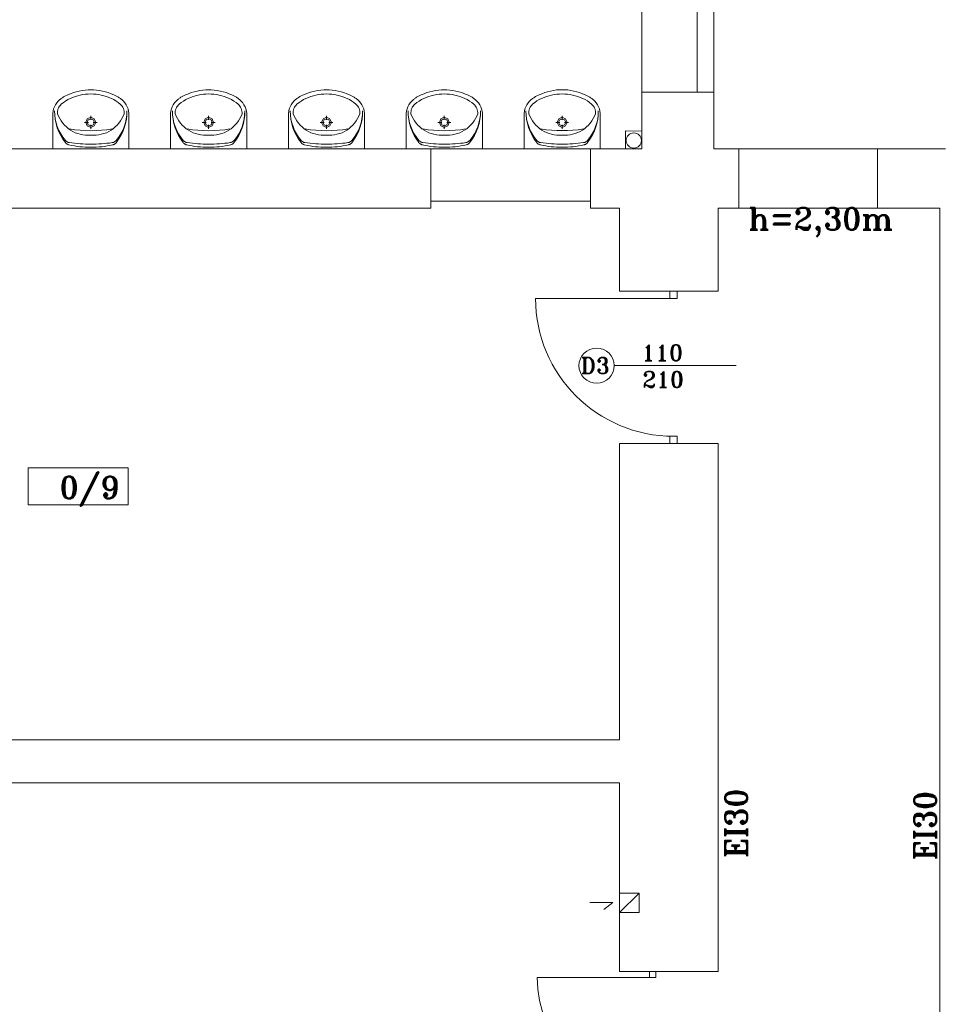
# Model space of a CAD drawing. Header units: millimetres. Extents: x -12354389001 to 271431, y -126469 to 48347.
# Tile 82 of 204: x -128598 to -127932, y -91337 to -90627. Entities that reach past the tile are written whole.
import ezdxf

# ---------------------------------------------------------------- set-up
doc = ezdxf.new("R2010")
doc.units = ezdxf.units.MM
doc.layers.get('0').update_dxf_attribs({"lineweight": 9})
for name, color, linetype, lineweight in [('ei30', 1, 'Continuous', 15), ('IS_Text_Odbiornikow_Therm', 7, 'Continuous', 5), ('koncepcja linie przekrojowe', 252, 'Continuous', 20), ('LINIE PRZEKROJOWE', 7, 'Continuous', 13), ('OPISY', 255, 'Continuous', 9), ('stolarka', 252, 'Continuous', 9), ('WIDOK', 252, 'Continuous', 15), ('WYPOSAZENIE', 7, 'Continuous', 15)]:
    doc.layers.add(name, color=color, linetype=linetype, lineweight=lineweight)
doc.styles.add('ROMANS-POTROJNY-0-8-W', font='ROMANT.SHX', dxfattribs={"width": 0.8})

# ---------------------------------------------------------------- blocks, each defined once
blk = doc.blocks.new('oj')
at = {"color": 252, "linetype": 'Continuous', "lineweight": 13}
for p, q in [((-95788.07, 13665.93), (-95788.07, 13653.06)), ((-95776.22, 13665.91), (-95788.07, 13665.93)), ((-95776.22, 13653.05), (-95776.22, 13665.91)), ((-96014.29, 13653.02), (-96014.29, 13652.91)), ((-95788.07, 13653.06), (-95776.22, 13653.05)), ((-95813.79, 13108.95), (-95797.21, 13108.95)), ((-95797.21, 13108.95), (-95803.55, 13104.07))]:
    blk.add_line(p, q, dxfattribs=at)
blk.add_circle((-95782.01, 13659.06), 5.5, dxfattribs=at)
at = {"layer": 'koncepcja linie przekrojowe', "color": 252, "linetype": 'Continuous', "lineweight": 13}
for p, q in [((-95724.22, 13694.03), (-95736.22, 13694.03)), ((-95928.36, 13653.03), (-95813.22, 13653.03)), ((-95928.36, 13615.32), (-95928.36, 13653.03)), ((-95813.22, 13653.03), (-95813.22, 13615.32)), ((-95813.22, 13615.32), (-95928.36, 13615.32))]:
    blk.add_line(p, q, dxfattribs=at)
at = {"layer": 'LINIE PRZEKROJOWE', "color": 252, "linetype": 'Continuous', "lineweight": 13}
for p, q in [((-95724.22, 13694.03), (-95776.22, 13694.03)), ((-95776.22, 13694.03), (-95776.22, 13653.03)), ((-95724.22, 13675.65), (-95724.22, 13694.03)), ((-95724.22, 13694.03), (-95724.22, 13653.03)), ((-96014.29, 13653.02), (-96484.29, 13652.91)), ((-96014.29, 13653.02), (-96014.29, 13652.91)), ((-96014.29, 13653.02), (-95985.29, 13653.02)), ((-96014.29, 13652.91), (-96014.29, 13652.91)), ((-95936.29, 13653.03), (-95985.29, 13653.02)), ((-95936.29, 13653.03), (-95928.36, 13653.03)), ((-95928.36, 13653.03), (-95928.36, 13610.32)), ((-95776.22, 13653.03), (-95813.22, 13653.03)), ((-95813.22, 13653.03), (-95813.22, 13610.32)), ((-95776.22, 13653.03), (-95800.34, 13653.03)), ((-95724.22, 13653.03), (-95706.22, 13653.03)), ((-95706.22, 13653.03), (-95706.22, 13610.32)), ((-95606.22, 13653.03), (-95606.22, 13610.32)), ((-95557.1, 13653.03), (-95606.22, 13653.03)), ((-95557.1, 13653.03), (-95576.22, 13653.03)), ((-95928.36, 13610.32), (-96391.22, 13610.32)), ((-95792.22, 13610.32), (-95813.22, 13610.32)), ((-95792.22, 13610.32), (-95792.22, 13610.32)), ((-95792.22, 13610.32), (-95792.22, 13550.32)), ((-95721.22, 13610.32), (-95721.22, 13553.03)), ((-95706.22, 13610.32), (-95721.22, 13610.32)), ((-95606.22, 13610.32), (-95561.22, 13610.32)), ((-95576.22, 13610.32), (-95561.22, 13610.32)), ((-95561.22, 12797.32), (-95561.22, 13610.32)), ((-95721.22, 13589.38), (-95721.22, 13550.32)), ((-95721.22, 13550.32), (-95792.22, 13550.32)), ((-95792.22, 13440.32), (-95721.22, 13440.32)), ((-95792.22, 13440.32), (-95792.22, 13226.32)), ((-95721.22, 13440.32), (-95721.22, 13059.32)), ((-96391.22, 13226.32), (-95792.22, 13226.32)), ((-95792.22, 13195.32), (-96391.22, 13195.32)), ((-95792.22, 13059.32), (-95792.22, 13195.32)), ((-95792.22, 13115.68), (-95778.22, 13115.68)), ((-95778.22, 13115.68), (-95792.22, 13101.68)), ((-95778.22, 13115.68), (-95778.22, 13101.68)), ((-95778.22, 13101.68), (-95792.22, 13101.68)), ((-95721.22, 13059.32), (-95792.22, 13059.32))]:
    blk.add_line(p, q, dxfattribs=at)
at = {"layer": 'OPISY', "color": 252, "linetype": 'Continuous', "lineweight": 13}
for p, q in [((-95796.17, 13496.55), (-95708.07, 13496.55)), ((-96218.76, 13396.09), (-96218.76, 13422.71)), ((-96218.76, 13422.71), (-96146.65, 13422.71)), ((-96146.65, 13422.71), (-96146.65, 13396.09)), ((-96146.65, 13396.09), (-96218.76, 13396.09))]:
    blk.add_line(p, q, dxfattribs=at)
blk.add_circle((-95808.87, 13496.55), 12.7, dxfattribs=at)
at = {"layer": 'stolarka', "color": 252, "linetype": 'Continuous', "lineweight": 13, "transparency": 33554684}
for points in [[(-95755.98, 13550.32), (-95750.74, 13550.32), (-95750.74, 13545.09), (-95755.98, 13545.09)], [(-95750.74, 13445.56), (-95750.74, 13440.32), (-95755.98, 13440.32), (-95755.98, 13445.56)], [(-95770.58, 13059.32), (-95766.2, 13059.32), (-95766.2, 13054.94), (-95770.58, 13054.94)]]:
    blk.add_lwpolyline(points, close=True, dxfattribs=at)
for points in [[(-95753.36, 13545.09), (-95852.88, 13545.09)], [(-95768.39, 13054.94), (-95851.62, 13054.94)]]:
    blk.add_lwpolyline(points, dxfattribs=at)
for centre, radius in [((-95753.36, 13545.09), 99.52), ((-95768.39, 13054.94), 83.24)]:
    blk.add_arc(centre, radius, 180, 270, dxfattribs=at)
at = {"layer": 'WIDOK', "color": 252, "linetype": 'Continuous', "lineweight": 13, "ltscale": 20}
for p, q in [((-95776.22, 13694.15), (-95776.22, 13951.03)), ((-95736.22, 13694.03), (-95736.22, 13758.7)), ((-95724.22, 13758.7), (-95724.22, 13694.03)), ((-95706.22, 13653.03), (-95576.22, 13653.03)), ((-95576.22, 13610.32), (-95721.22, 13610.32)), ((-95616.22, 13610.32), (-95590.22, 13610.32))]:
    blk.add_line(p, q, dxfattribs=at)
at = {"layer": 'WYPOSAZENIE', "color": 7, "linetype": 'Continuous', "lineweight": 13}
for p, q in [((-96201.19, 13653.02), (-96201.19, 13676.86)), ((-96173.68, 13673.88), (-96173.68, 13676.89)), ((-96146.19, 13653.02), (-96146.19, 13676.86)), ((-96116.19, 13653.02), (-96116.19, 13676.86)), ((-96088.68, 13673.88), (-96088.68, 13676.89)), ((-96061.19, 13653.02), (-96061.19, 13676.86)), ((-96031.19, 13653.02), (-96031.19, 13676.86)), ((-96003.68, 13673.88), (-96003.68, 13676.89)), ((-95976.19, 13653.02), (-95976.19, 13676.86)), ((-95946.19, 13653.02), (-95946.19, 13676.86)), ((-95918.68, 13673.88), (-95918.68, 13676.89)), ((-95891.19, 13653.02), (-95891.19, 13676.86)), ((-95861.19, 13653.03), (-95861.19, 13676.87)), ((-95833.68, 13673.9), (-95833.68, 13676.9)), ((-95806.19, 13653.03), (-95806.19, 13676.87)), ((-96178.31, 13672.14), (-96175.38, 13672.14)), ((-96173.68, 13667.4), (-96173.68, 13670.4)), ((-96171.98, 13672.14), (-96169.05, 13672.14)), ((-96093.31, 13672.14), (-96090.38, 13672.14)), ((-96088.68, 13667.4), (-96088.68, 13670.4)), ((-96086.98, 13672.14), (-96084.05, 13672.14)), ((-96008.31, 13672.14), (-96005.38, 13672.14)), ((-96003.68, 13667.4), (-96003.68, 13670.4)), ((-96001.98, 13672.14), (-95999.05, 13672.14)), ((-95923.31, 13672.14), (-95920.38, 13672.14)), ((-95918.68, 13667.4), (-95918.68, 13670.4)), ((-95916.98, 13672.14), (-95914.05, 13672.14)), ((-95838.31, 13672.16), (-95835.38, 13672.16)), ((-95833.68, 13667.41), (-95833.68, 13670.42)), ((-95831.98, 13672.16), (-95829.05, 13672.16))]:
    blk.add_line(p, q, dxfattribs=at)
for points in [[(-96192.32, 13691.07), (-96192.8, 13690.81), (-96193.27, 13690.54), (-96193.74, 13690.25), (-96194.2, 13689.95), (-96194.66, 13689.64), (-96195.1, 13689.32), (-96195.54, 13688.99), (-96195.97, 13688.65)], [(-96181.26, 13691.74), (-96183.12, 13691.34), (-96184.96, 13690.82), (-96186.76, 13690.18), (-96188.52, 13689.42), (-96190.23, 13688.55), (-96191.87, 13687.57), (-96193.46, 13686.49), (-96194.97, 13685.3)], [(-96175.62, 13695.73), (-96177.78, 13695.51), (-96179.94, 13695.19), (-96182.07, 13694.76), (-96184.19, 13694.23), (-96186.27, 13693.59), (-96188.33, 13692.85), (-96190.34, 13692.01), (-96192.32, 13691.07)], [(-96166.13, 13691.74), (-96168, 13692.15), (-96169.88, 13692.43), (-96171.79, 13692.61), (-96173.69, 13692.66), (-96175.6, 13692.61), (-96177.5, 13692.43), (-96179.39, 13692.15), (-96181.26, 13691.74)], [(-96175.62, 13695.73), (-96171.77, 13695.73)], [(-96155.07, 13691.07), (-96157.04, 13692.01), (-96159.06, 13692.85), (-96161.11, 13693.59), (-96163.2, 13694.23), (-96165.31, 13694.76), (-96167.45, 13695.19), (-96169.6, 13695.51), (-96171.77, 13695.73)], [(-96152.41, 13685.3), (-96153.93, 13686.49), (-96155.51, 13687.57), (-96157.16, 13688.55), (-96158.87, 13689.42), (-96160.62, 13690.18), (-96162.43, 13690.82), (-96164.26, 13691.34), (-96166.13, 13691.74)], [(-96151.41, 13688.65), (-96151.84, 13688.99), (-96152.28, 13689.32), (-96152.73, 13689.64), (-96153.18, 13689.95), (-96153.64, 13690.25), (-96154.11, 13690.54), (-96154.59, 13690.81), (-96155.07, 13691.07)], [(-96107.32, 13691.07), (-96107.8, 13690.81), (-96108.27, 13690.54), (-96108.74, 13690.25), (-96109.2, 13689.95), (-96109.66, 13689.64), (-96110.1, 13689.32), (-96110.54, 13688.99), (-96110.97, 13688.65)], [(-96096.26, 13691.74), (-96098.12, 13691.34), (-96099.96, 13690.82), (-96101.76, 13690.18), (-96103.52, 13689.42), (-96105.23, 13688.55), (-96106.87, 13687.57), (-96108.46, 13686.49), (-96109.97, 13685.3)], [(-96090.62, 13695.73), (-96092.78, 13695.51), (-96094.94, 13695.19), (-96097.07, 13694.76), (-96099.19, 13694.23), (-96101.27, 13693.59), (-96103.33, 13692.85), (-96105.34, 13692.01), (-96107.32, 13691.07)], [(-96081.13, 13691.74), (-96083, 13692.15), (-96084.88, 13692.43), (-96086.79, 13692.61), (-96088.69, 13692.66), (-96090.6, 13692.61), (-96092.5, 13692.43), (-96094.39, 13692.15), (-96096.26, 13691.74)], [(-96090.62, 13695.73), (-96086.77, 13695.73)], [(-96070.07, 13691.07), (-96072.04, 13692.01), (-96074.06, 13692.85), (-96076.11, 13693.59), (-96078.2, 13694.23), (-96080.31, 13694.76), (-96082.45, 13695.19), (-96084.6, 13695.51), (-96086.77, 13695.73)], [(-96067.41, 13685.3), (-96068.93, 13686.49), (-96070.51, 13687.57), (-96072.16, 13688.55), (-96073.87, 13689.42), (-96075.62, 13690.18), (-96077.43, 13690.82), (-96079.26, 13691.34), (-96081.13, 13691.74)], [(-96066.41, 13688.65), (-96066.84, 13688.99), (-96067.28, 13689.32), (-96067.73, 13689.64), (-96068.18, 13689.95), (-96068.64, 13690.25), (-96069.11, 13690.54), (-96069.59, 13690.81), (-96070.07, 13691.07)], [(-96022.32, 13691.07), (-96022.8, 13690.81), (-96023.27, 13690.54), (-96023.74, 13690.25), (-96024.2, 13689.95), (-96024.66, 13689.64), (-96025.1, 13689.32), (-96025.54, 13688.99), (-96025.97, 13688.65)], [(-96011.26, 13691.74), (-96013.12, 13691.34), (-96014.96, 13690.82), (-96016.76, 13690.18), (-96018.52, 13689.42), (-96020.23, 13688.55), (-96021.87, 13687.57), (-96023.46, 13686.49), (-96024.97, 13685.3)], [(-96005.62, 13695.73), (-96007.78, 13695.51), (-96009.94, 13695.19), (-96012.07, 13694.76), (-96014.19, 13694.23), (-96016.27, 13693.59), (-96018.33, 13692.85), (-96020.34, 13692.01), (-96022.32, 13691.07)], [(-95996.13, 13691.74), (-95998, 13692.15), (-95999.88, 13692.43), (-96001.79, 13692.61), (-96003.69, 13692.66), (-96005.6, 13692.61), (-96007.5, 13692.43), (-96009.39, 13692.15), (-96011.26, 13691.74)], [(-96005.62, 13695.73), (-96001.77, 13695.73)], [(-95985.07, 13691.07), (-95987.04, 13692.01), (-95989.06, 13692.85), (-95991.11, 13693.59), (-95993.2, 13694.23), (-95995.31, 13694.76), (-95997.45, 13695.19), (-95999.6, 13695.51), (-96001.77, 13695.73)], [(-95982.41, 13685.3), (-95983.93, 13686.49), (-95985.51, 13687.57), (-95987.16, 13688.55), (-95988.87, 13689.42), (-95990.62, 13690.18), (-95992.43, 13690.82), (-95994.26, 13691.34), (-95996.13, 13691.74)], [(-95981.41, 13688.65), (-95981.84, 13688.99), (-95982.28, 13689.32), (-95982.73, 13689.64), (-95983.18, 13689.95), (-95983.64, 13690.25), (-95984.11, 13690.54), (-95984.59, 13690.81), (-95985.07, 13691.07)], [(-95937.32, 13691.07), (-95937.8, 13690.81), (-95938.27, 13690.54), (-95938.74, 13690.25), (-95939.2, 13689.95), (-95939.66, 13689.64), (-95940.1, 13689.32), (-95940.54, 13688.99), (-95940.97, 13688.65)], [(-95926.26, 13691.74), (-95928.12, 13691.34), (-95929.96, 13690.82), (-95931.76, 13690.18), (-95933.52, 13689.42), (-95935.23, 13688.55), (-95936.87, 13687.57), (-95938.46, 13686.49), (-95939.97, 13685.3)], [(-95920.62, 13695.73), (-95922.78, 13695.51), (-95924.94, 13695.19), (-95927.07, 13694.76), (-95929.19, 13694.23), (-95931.27, 13693.59), (-95933.33, 13692.85), (-95935.34, 13692.01), (-95937.32, 13691.07)], [(-95911.13, 13691.74), (-95913, 13692.15), (-95914.88, 13692.43), (-95916.79, 13692.61), (-95918.69, 13692.66), (-95920.6, 13692.61), (-95922.5, 13692.43), (-95924.39, 13692.15), (-95926.26, 13691.74)], [(-95920.62, 13695.73), (-95916.77, 13695.73)], [(-95900.07, 13691.07), (-95902.04, 13692.01), (-95904.06, 13692.85), (-95906.11, 13693.59), (-95908.2, 13694.23), (-95910.31, 13694.76), (-95912.45, 13695.19), (-95914.6, 13695.51), (-95916.77, 13695.73)], [(-95897.41, 13685.3), (-95898.93, 13686.49), (-95900.51, 13687.57), (-95902.16, 13688.55), (-95903.87, 13689.42), (-95905.62, 13690.18), (-95907.43, 13690.82), (-95909.26, 13691.34), (-95911.13, 13691.74)], [(-95896.41, 13688.65), (-95896.84, 13688.99), (-95897.28, 13689.32), (-95897.73, 13689.64), (-95898.18, 13689.95), (-95898.64, 13690.25), (-95899.11, 13690.54), (-95899.59, 13690.81), (-95900.07, 13691.07)], [(-95852.32, 13691.09), (-95852.8, 13690.83), (-95853.27, 13690.55), (-95853.74, 13690.27), (-95854.2, 13689.97), (-95854.66, 13689.66), (-95855.1, 13689.34), (-95855.54, 13689.01), (-95855.97, 13688.66)], [(-95841.26, 13691.76), (-95843.12, 13691.36), (-95844.96, 13690.84), (-95846.76, 13690.2), (-95848.52, 13689.44), (-95850.23, 13688.57), (-95851.87, 13687.59), (-95853.46, 13686.5), (-95854.97, 13685.31)], [(-95835.62, 13695.75), (-95837.78, 13695.53), (-95839.94, 13695.2), (-95842.07, 13694.78), (-95844.19, 13694.24), (-95846.27, 13693.6), (-95848.33, 13692.86), (-95850.34, 13692.02), (-95852.32, 13691.09)], [(-95826.13, 13691.76), (-95828, 13692.16), (-95829.88, 13692.45), (-95831.79, 13692.62), (-95833.69, 13692.68), (-95835.6, 13692.62), (-95837.5, 13692.45), (-95839.39, 13692.16), (-95841.26, 13691.76)], [(-95835.62, 13695.75), (-95831.77, 13695.75)], [(-95815.07, 13691.09), (-95817.04, 13692.02), (-95819.06, 13692.86), (-95821.11, 13693.6), (-95823.2, 13694.24), (-95825.31, 13694.78), (-95827.45, 13695.2), (-95829.6, 13695.53), (-95831.77, 13695.75)], [(-95812.41, 13685.31), (-95813.93, 13686.5), (-95815.51, 13687.59), (-95817.16, 13688.57), (-95818.87, 13689.44), (-95820.62, 13690.2), (-95822.43, 13690.84), (-95824.26, 13691.36), (-95826.13, 13691.76)], [(-95811.41, 13688.66), (-95811.84, 13689.01), (-95812.28, 13689.34), (-95812.73, 13689.66), (-95813.18, 13689.97), (-95813.64, 13690.27), (-95814.11, 13690.55), (-95814.59, 13690.83), (-95815.07, 13691.09)], [(-96195.97, 13688.65), (-96197.19, 13687.52), (-96198.27, 13686.26), (-96199.19, 13684.88), (-96199.96, 13683.39), (-96200.54, 13681.82), (-96200.95, 13680.2), (-96201.17, 13678.53), (-96201.19, 13676.86)], [(-96194.97, 13685.3), (-96195.66, 13684.62), (-96196.26, 13683.86), (-96196.78, 13683.04), (-96197.19, 13682.16), (-96197.51, 13681.23), (-96197.72, 13680.28), (-96197.82, 13679.31), (-96197.81, 13678.33)], [(-96149.58, 13678.33), (-96149.57, 13679.31), (-96149.67, 13680.28), (-96149.88, 13681.23), (-96150.19, 13682.16), (-96150.61, 13683.04), (-96151.13, 13683.86), (-96151.73, 13684.62), (-96152.41, 13685.3)], [(-96146.19, 13676.86), (-96146.22, 13678.53), (-96146.44, 13680.2), (-96146.84, 13681.82), (-96147.43, 13683.39), (-96148.19, 13684.88), (-96149.12, 13686.26), (-96150.2, 13687.52), (-96151.41, 13688.65)], [(-96110.97, 13688.65), (-96112.19, 13687.52), (-96113.27, 13686.26), (-96114.19, 13684.88), (-96114.96, 13683.39), (-96115.54, 13681.82), (-96115.95, 13680.2), (-96116.17, 13678.53), (-96116.19, 13676.86)], [(-96109.97, 13685.3), (-96110.66, 13684.62), (-96111.26, 13683.86), (-96111.78, 13683.04), (-96112.19, 13682.16), (-96112.51, 13681.23), (-96112.72, 13680.28), (-96112.82, 13679.31), (-96112.81, 13678.33)], [(-96064.58, 13678.33), (-96064.57, 13679.31), (-96064.67, 13680.28), (-96064.88, 13681.23), (-96065.19, 13682.16), (-96065.61, 13683.04), (-96066.13, 13683.86), (-96066.73, 13684.62), (-96067.41, 13685.3)], [(-96061.19, 13676.86), (-96061.22, 13678.53), (-96061.44, 13680.2), (-96061.84, 13681.82), (-96062.43, 13683.39), (-96063.19, 13684.88), (-96064.12, 13686.26), (-96065.2, 13687.52), (-96066.41, 13688.65)], [(-96025.97, 13688.65), (-96027.19, 13687.52), (-96028.27, 13686.26), (-96029.19, 13684.88), (-96029.96, 13683.39), (-96030.54, 13681.82), (-96030.95, 13680.2), (-96031.17, 13678.53), (-96031.19, 13676.86)], [(-96024.97, 13685.3), (-96025.66, 13684.62), (-96026.26, 13683.86), (-96026.78, 13683.04), (-96027.19, 13682.16), (-96027.51, 13681.23), (-96027.72, 13680.28), (-96027.82, 13679.31), (-96027.81, 13678.33)], [(-95979.58, 13678.33), (-95979.57, 13679.31), (-95979.67, 13680.28), (-95979.88, 13681.23), (-95980.19, 13682.16), (-95980.61, 13683.04), (-95981.13, 13683.86), (-95981.73, 13684.62), (-95982.41, 13685.3)], [(-95976.19, 13676.86), (-95976.22, 13678.53), (-95976.44, 13680.2), (-95976.84, 13681.82), (-95977.43, 13683.39), (-95978.19, 13684.88), (-95979.12, 13686.26), (-95980.2, 13687.52), (-95981.41, 13688.65)], [(-95940.97, 13688.65), (-95942.19, 13687.52), (-95943.27, 13686.26), (-95944.19, 13684.88), (-95944.96, 13683.39), (-95945.54, 13681.82), (-95945.95, 13680.2), (-95946.17, 13678.53), (-95946.19, 13676.86)], [(-95939.97, 13685.3), (-95940.66, 13684.62), (-95941.26, 13683.86), (-95941.78, 13683.04), (-95942.19, 13682.16), (-95942.51, 13681.23), (-95942.72, 13680.28), (-95942.82, 13679.31), (-95942.81, 13678.33)], [(-95894.58, 13678.33), (-95894.57, 13679.31), (-95894.67, 13680.28), (-95894.88, 13681.23), (-95895.19, 13682.16), (-95895.61, 13683.04), (-95896.13, 13683.86), (-95896.73, 13684.62), (-95897.41, 13685.3)], [(-95891.19, 13676.86), (-95891.22, 13678.53), (-95891.44, 13680.2), (-95891.84, 13681.82), (-95892.43, 13683.39), (-95893.19, 13684.88), (-95894.12, 13686.26), (-95895.2, 13687.52), (-95896.41, 13688.65)], [(-95855.97, 13688.66), (-95857.19, 13687.54), (-95858.27, 13686.27), (-95859.19, 13684.89), (-95859.96, 13683.41), (-95860.54, 13681.84), (-95860.95, 13680.21), (-95861.17, 13678.55), (-95861.19, 13676.87)], [(-95854.97, 13685.31), (-95855.66, 13684.63), (-95856.26, 13683.88), (-95856.78, 13683.05), (-95857.19, 13682.17), (-95857.51, 13681.25), (-95857.72, 13680.29), (-95857.82, 13679.32), (-95857.81, 13678.34)], [(-95809.58, 13678.34), (-95809.57, 13679.32), (-95809.67, 13680.29), (-95809.88, 13681.25), (-95810.19, 13682.17), (-95810.61, 13683.05), (-95811.13, 13683.88), (-95811.73, 13684.63), (-95812.41, 13685.31)], [(-95806.19, 13676.87), (-95806.22, 13678.55), (-95806.44, 13680.21), (-95806.84, 13681.84), (-95807.43, 13683.41), (-95808.19, 13684.89), (-95809.12, 13686.27), (-95810.2, 13687.54), (-95811.41, 13688.66)], [(-96199.77, 13680.54), (-96199.69, 13677.44), (-96199.34, 13674.35), (-96198.73, 13671.3), (-96197.86, 13668.32), (-96196.74, 13665.43), (-96195.38, 13662.65), (-96193.78, 13660), (-96191.97, 13657.51)], [(-96199.77, 13680.54), (-96199.68, 13677.62), (-96199.32, 13674.72), (-96198.71, 13671.86), (-96197.84, 13669.07), (-96196.72, 13666.37), (-96195.37, 13663.8), (-96193.8, 13661.36), (-96192.01, 13659.07)], [(-96197.81, 13678.33), (-96197.04, 13676.54), (-96196.14, 13674.82), (-96195.11, 13673.18), (-96193.96, 13671.63), (-96192.7, 13670.17), (-96191.33, 13668.81), (-96189.86, 13667.57), (-96188.3, 13666.45)], [(-96159.08, 13666.45), (-96157.52, 13667.57), (-96156.06, 13668.81), (-96154.69, 13670.17), (-96153.42, 13671.63), (-96152.27, 13673.18), (-96151.25, 13674.82), (-96150.34, 13676.54), (-96149.58, 13678.33)], [(-96155.44, 13657.49), (-96153.62, 13659.98), (-96152.02, 13662.62), (-96150.66, 13665.4), (-96149.53, 13668.29), (-96148.66, 13671.26), (-96148.04, 13674.31), (-96147.69, 13677.4), (-96147.61, 13680.51)], [(-96155.4, 13659.05), (-96153.61, 13661.33), (-96152.03, 13663.77), (-96150.67, 13666.34), (-96149.56, 13669.04), (-96148.68, 13671.82), (-96148.07, 13674.68), (-96147.71, 13677.58), (-96147.61, 13680.51)], [(-96114.77, 13680.54), (-96114.69, 13677.44), (-96114.34, 13674.35), (-96113.73, 13671.3), (-96112.86, 13668.32), (-96111.74, 13665.43), (-96110.38, 13662.65), (-96108.78, 13660), (-96106.97, 13657.51)], [(-96114.77, 13680.54), (-96114.68, 13677.62), (-96114.32, 13674.72), (-96113.71, 13671.86), (-96112.84, 13669.07), (-96111.72, 13666.37), (-96110.37, 13663.8), (-96108.8, 13661.36), (-96107.01, 13659.07)], [(-96112.81, 13678.33), (-96112.04, 13676.54), (-96111.14, 13674.82), (-96110.11, 13673.18), (-96108.96, 13671.63), (-96107.7, 13670.17), (-96106.33, 13668.81), (-96104.86, 13667.57), (-96103.3, 13666.45)], [(-96074.08, 13666.45), (-96072.52, 13667.57), (-96071.06, 13668.81), (-96069.69, 13670.17), (-96068.42, 13671.63), (-96067.27, 13673.18), (-96066.25, 13674.82), (-96065.34, 13676.54), (-96064.58, 13678.33)], [(-96070.44, 13657.49), (-96068.62, 13659.98), (-96067.02, 13662.62), (-96065.66, 13665.4), (-96064.53, 13668.29), (-96063.66, 13671.26), (-96063.04, 13674.31), (-96062.69, 13677.4), (-96062.61, 13680.51)], [(-96070.4, 13659.05), (-96068.61, 13661.33), (-96067.03, 13663.77), (-96065.67, 13666.34), (-96064.56, 13669.04), (-96063.68, 13671.82), (-96063.07, 13674.68), (-96062.71, 13677.58), (-96062.61, 13680.51)], [(-96029.77, 13680.54), (-96029.69, 13677.44), (-96029.34, 13674.35), (-96028.73, 13671.3), (-96027.86, 13668.32), (-96026.74, 13665.43), (-96025.38, 13662.65), (-96023.78, 13660), (-96021.97, 13657.51)], [(-96029.77, 13680.54), (-96029.68, 13677.62), (-96029.32, 13674.72), (-96028.71, 13671.86), (-96027.84, 13669.07), (-96026.72, 13666.37), (-96025.37, 13663.8), (-96023.8, 13661.36), (-96022.01, 13659.07)], [(-96027.81, 13678.33), (-96027.04, 13676.54), (-96026.14, 13674.82), (-96025.11, 13673.18), (-96023.96, 13671.63), (-96022.7, 13670.17), (-96021.33, 13668.81), (-96019.86, 13667.57), (-96018.3, 13666.45)], [(-95989.08, 13666.45), (-95987.52, 13667.57), (-95986.06, 13668.81), (-95984.69, 13670.17), (-95983.42, 13671.63), (-95982.27, 13673.18), (-95981.25, 13674.82), (-95980.34, 13676.54), (-95979.58, 13678.33)], [(-95985.44, 13657.49), (-95983.62, 13659.98), (-95982.02, 13662.62), (-95980.66, 13665.4), (-95979.53, 13668.29), (-95978.66, 13671.26), (-95978.04, 13674.31), (-95977.69, 13677.4), (-95977.61, 13680.51)], [(-95985.4, 13659.05), (-95983.61, 13661.33), (-95982.03, 13663.77), (-95980.67, 13666.34), (-95979.56, 13669.04), (-95978.68, 13671.82), (-95978.07, 13674.68), (-95977.71, 13677.58), (-95977.61, 13680.51)], [(-95944.77, 13680.54), (-95944.69, 13677.44), (-95944.34, 13674.35), (-95943.73, 13671.3), (-95942.86, 13668.32), (-95941.74, 13665.43), (-95940.38, 13662.65), (-95938.78, 13660), (-95936.97, 13657.51)], [(-95944.77, 13680.54), (-95944.68, 13677.62), (-95944.32, 13674.72), (-95943.71, 13671.86), (-95942.84, 13669.07), (-95941.72, 13666.37), (-95940.37, 13663.8), (-95938.8, 13661.36), (-95937.01, 13659.07)], [(-95942.81, 13678.33), (-95942.04, 13676.54), (-95941.14, 13674.82), (-95940.11, 13673.18), (-95938.96, 13671.63), (-95937.7, 13670.17), (-95936.33, 13668.81), (-95934.86, 13667.57), (-95933.3, 13666.45)], [(-95904.08, 13666.45), (-95902.52, 13667.57), (-95901.06, 13668.81), (-95899.69, 13670.17), (-95898.42, 13671.63), (-95897.27, 13673.18), (-95896.25, 13674.82), (-95895.34, 13676.54), (-95894.58, 13678.33)], [(-95900.44, 13657.49), (-95898.62, 13659.98), (-95897.02, 13662.62), (-95895.66, 13665.4), (-95894.53, 13668.29), (-95893.66, 13671.26), (-95893.04, 13674.31), (-95892.69, 13677.4), (-95892.61, 13680.51)], [(-95900.4, 13659.05), (-95898.61, 13661.33), (-95897.03, 13663.77), (-95895.67, 13666.34), (-95894.56, 13669.04), (-95893.68, 13671.82), (-95893.07, 13674.68), (-95892.71, 13677.58), (-95892.61, 13680.51)], [(-95859.77, 13680.56), (-95859.69, 13677.45), (-95859.34, 13674.36), (-95858.73, 13671.31), (-95857.86, 13668.33), (-95856.74, 13665.44), (-95855.38, 13662.66), (-95853.78, 13660.02), (-95851.97, 13657.53)], [(-95859.77, 13680.56), (-95859.68, 13677.63), (-95859.32, 13674.73), (-95858.71, 13671.87), (-95857.84, 13669.08), (-95856.72, 13666.39), (-95855.37, 13663.81), (-95853.8, 13661.37), (-95852.01, 13659.09)], [(-95857.81, 13678.34), (-95857.04, 13676.56), (-95856.14, 13674.84), (-95855.11, 13673.2), (-95853.96, 13671.64), (-95852.7, 13670.18), (-95851.33, 13668.83), (-95849.86, 13667.59), (-95848.3, 13666.47)], [(-95819.08, 13666.47), (-95817.52, 13667.59), (-95816.06, 13668.83), (-95814.69, 13670.18), (-95813.42, 13671.64), (-95812.27, 13673.2), (-95811.25, 13674.84), (-95810.34, 13676.56), (-95809.58, 13678.34)], [(-95815.44, 13657.5), (-95813.62, 13659.99), (-95812.02, 13662.63), (-95810.66, 13665.41), (-95809.53, 13668.3), (-95808.66, 13671.28), (-95808.04, 13674.32), (-95807.69, 13677.41), (-95807.61, 13680.52)], [(-95815.4, 13659.06), (-95813.61, 13661.34), (-95812.03, 13663.78), (-95810.67, 13666.36), (-95809.56, 13669.05), (-95808.68, 13671.84), (-95808.07, 13674.69), (-95807.71, 13677.6), (-95807.61, 13680.52)], [(-96189.07, 13667.37), (-96185.24, 13666.84), (-96181.4, 13666.46), (-96177.54, 13666.23), (-96173.68, 13666.15), (-96169.82, 13666.23), (-96165.97, 13666.46), (-96162.12, 13666.84), (-96158.3, 13667.37)], [(-96188.3, 13666.45), (-96186.63, 13665.51), (-96184.9, 13664.71), (-96183.1, 13664.04), (-96181.27, 13663.52), (-96179.4, 13663.15), (-96177.5, 13662.93), (-96175.6, 13662.85), (-96173.69, 13662.94)], [(-96173.69, 13662.94), (-96171.79, 13662.85), (-96169.88, 13662.93), (-96167.99, 13663.15), (-96166.12, 13663.52), (-96164.28, 13664.04), (-96162.49, 13664.71), (-96160.75, 13665.51), (-96159.08, 13666.45)], [(-96104.07, 13667.37), (-96100.24, 13666.84), (-96096.4, 13666.46), (-96092.54, 13666.23), (-96088.68, 13666.15), (-96084.82, 13666.23), (-96080.97, 13666.46), (-96077.12, 13666.84), (-96073.3, 13667.37)], [(-96103.3, 13666.45), (-96101.63, 13665.51), (-96099.9, 13664.71), (-96098.1, 13664.04), (-96096.27, 13663.52), (-96094.4, 13663.15), (-96092.5, 13662.93), (-96090.6, 13662.85), (-96088.69, 13662.94)], [(-96088.69, 13662.94), (-96086.79, 13662.85), (-96084.88, 13662.93), (-96082.99, 13663.15), (-96081.12, 13663.52), (-96079.28, 13664.04), (-96077.49, 13664.71), (-96075.75, 13665.51), (-96074.08, 13666.45)], [(-96019.07, 13667.37), (-96015.24, 13666.84), (-96011.4, 13666.46), (-96007.54, 13666.23), (-96003.68, 13666.15), (-95999.82, 13666.23), (-95995.97, 13666.46), (-95992.12, 13666.84), (-95988.3, 13667.37)], [(-96018.3, 13666.45), (-96016.63, 13665.51), (-96014.9, 13664.71), (-96013.1, 13664.04), (-96011.27, 13663.52), (-96009.4, 13663.15), (-96007.5, 13662.93), (-96005.6, 13662.85), (-96003.69, 13662.94)], [(-96003.69, 13662.94), (-96001.79, 13662.85), (-95999.88, 13662.93), (-95997.99, 13663.15), (-95996.12, 13663.52), (-95994.28, 13664.04), (-95992.49, 13664.71), (-95990.75, 13665.51), (-95989.08, 13666.45)], [(-95934.07, 13667.37), (-95930.24, 13666.84), (-95926.4, 13666.46), (-95922.54, 13666.23), (-95918.68, 13666.15), (-95914.82, 13666.23), (-95910.97, 13666.46), (-95907.12, 13666.84), (-95903.3, 13667.37)], [(-95933.3, 13666.45), (-95931.63, 13665.51), (-95929.9, 13664.71), (-95928.1, 13664.04), (-95926.27, 13663.52), (-95924.4, 13663.15), (-95922.5, 13662.93), (-95920.6, 13662.85), (-95918.69, 13662.94)], [(-95918.69, 13662.94), (-95916.79, 13662.85), (-95914.88, 13662.93), (-95912.99, 13663.15), (-95911.12, 13663.52), (-95909.28, 13664.04), (-95907.49, 13664.71), (-95905.75, 13665.51), (-95904.08, 13666.45)], [(-95849.07, 13667.38), (-95845.24, 13666.85), (-95841.4, 13666.47), (-95837.54, 13666.24), (-95833.68, 13666.17), (-95829.82, 13666.24), (-95825.97, 13666.47), (-95822.12, 13666.85), (-95818.3, 13667.38)], [(-95848.3, 13666.47), (-95846.63, 13665.53), (-95844.9, 13664.72), (-95843.1, 13664.06), (-95841.27, 13663.54), (-95839.4, 13663.16), (-95837.5, 13662.94), (-95835.6, 13662.87), (-95833.69, 13662.95)], [(-95833.69, 13662.95), (-95831.79, 13662.87), (-95829.88, 13662.94), (-95827.99, 13663.16), (-95826.12, 13663.54), (-95824.28, 13664.06), (-95822.49, 13664.72), (-95820.75, 13665.53), (-95819.08, 13666.47)], [(-96192.01, 13659.07), (-96191.73, 13658.77), (-96191.42, 13658.5), (-96191.09, 13658.26), (-96190.74, 13658.04), (-96190.37, 13657.86), (-96189.99, 13657.72), (-96189.6, 13657.6), (-96189.2, 13657.53)], [(-96191.97, 13657.51), (-96191.72, 13657.22), (-96191.44, 13656.95), (-96191.15, 13656.71), (-96190.83, 13656.49), (-96190.5, 13656.3), (-96190.16, 13656.14), (-96189.8, 13656.01), (-96189.43, 13655.9)], [(-96189.43, 13655.9), (-96187.49, 13655.48), (-96185.54, 13655.12), (-96183.58, 13654.81), (-96181.61, 13654.57), (-96179.64, 13654.38), (-96177.66, 13654.25), (-96175.68, 13654.17), (-96173.69, 13654.16)], [(-96189.2, 13657.53), (-96187.27, 13657.27), (-96185.34, 13657.05), (-96183.4, 13656.85), (-96181.47, 13656.69), (-96179.52, 13656.57), (-96177.58, 13656.47), (-96175.64, 13656.41), (-96173.69, 13656.39)], [(-96173.72, 13656.39), (-96171.77, 13656.41), (-96169.83, 13656.47), (-96167.89, 13656.56), (-96165.95, 13656.68), (-96164.01, 13656.84), (-96162.07, 13657.03), (-96160.14, 13657.25), (-96158.21, 13657.51)], [(-96173.72, 13654.16), (-96171.74, 13654.17), (-96169.76, 13654.24), (-96167.78, 13654.37), (-96165.8, 13654.56), (-96163.83, 13654.8), (-96161.87, 13655.1), (-96159.92, 13655.46), (-96157.98, 13655.88)], [(-96158.21, 13657.51), (-96157.81, 13657.58), (-96157.42, 13657.69), (-96157.04, 13657.84), (-96156.67, 13658.02), (-96156.32, 13658.23), (-96155.99, 13658.48), (-96155.68, 13658.75), (-96155.4, 13659.05)], [(-96157.98, 13655.88), (-96157.61, 13655.98), (-96157.26, 13656.11), (-96156.91, 13656.28), (-96156.58, 13656.47), (-96156.26, 13656.68), (-96155.97, 13656.93), (-96155.69, 13657.2), (-96155.44, 13657.49)], [(-96107.01, 13659.07), (-96106.73, 13658.77), (-96106.42, 13658.5), (-96106.09, 13658.26), (-96105.74, 13658.04), (-96105.37, 13657.86), (-96104.99, 13657.72), (-96104.6, 13657.6), (-96104.2, 13657.53)], [(-96106.97, 13657.51), (-96106.72, 13657.22), (-96106.44, 13656.95), (-96106.15, 13656.71), (-96105.83, 13656.49), (-96105.5, 13656.3), (-96105.16, 13656.14), (-96104.8, 13656.01), (-96104.43, 13655.9)], [(-96104.43, 13655.9), (-96102.49, 13655.48), (-96100.54, 13655.12), (-96098.58, 13654.81), (-96096.61, 13654.57), (-96094.64, 13654.38), (-96092.66, 13654.25), (-96090.68, 13654.17), (-96088.69, 13654.16)], [(-96104.2, 13657.53), (-96102.27, 13657.27), (-96100.34, 13657.05), (-96098.4, 13656.85), (-96096.47, 13656.69), (-96094.52, 13656.57), (-96092.58, 13656.47), (-96090.64, 13656.41), (-96088.69, 13656.39)], [(-96088.72, 13656.39), (-96086.77, 13656.41), (-96084.83, 13656.47), (-96082.89, 13656.56), (-96080.95, 13656.68), (-96079.01, 13656.84), (-96077.07, 13657.03), (-96075.14, 13657.25), (-96073.21, 13657.51)], [(-96088.72, 13654.16), (-96086.74, 13654.17), (-96084.76, 13654.24), (-96082.78, 13654.37), (-96080.8, 13654.56), (-96078.83, 13654.8), (-96076.87, 13655.1), (-96074.92, 13655.46), (-96072.98, 13655.88)], [(-96073.21, 13657.51), (-96072.81, 13657.58), (-96072.42, 13657.69), (-96072.04, 13657.84), (-96071.67, 13658.02), (-96071.32, 13658.23), (-96070.99, 13658.48), (-96070.68, 13658.75), (-96070.4, 13659.05)], [(-96072.98, 13655.88), (-96072.61, 13655.98), (-96072.26, 13656.11), (-96071.91, 13656.28), (-96071.58, 13656.47), (-96071.26, 13656.68), (-96070.97, 13656.93), (-96070.69, 13657.2), (-96070.44, 13657.49)], [(-96022.01, 13659.07), (-96021.73, 13658.77), (-96021.42, 13658.5), (-96021.09, 13658.26), (-96020.74, 13658.04), (-96020.37, 13657.86), (-96019.99, 13657.72), (-96019.6, 13657.6), (-96019.2, 13657.53)], [(-96021.97, 13657.51), (-96021.72, 13657.22), (-96021.44, 13656.95), (-96021.15, 13656.71), (-96020.83, 13656.49), (-96020.5, 13656.3), (-96020.16, 13656.14), (-96019.8, 13656.01), (-96019.43, 13655.9)], [(-96019.43, 13655.9), (-96017.49, 13655.48), (-96015.54, 13655.12), (-96013.58, 13654.81), (-96011.61, 13654.57), (-96009.64, 13654.38), (-96007.66, 13654.25), (-96005.68, 13654.17), (-96003.69, 13654.16)], [(-96019.2, 13657.53), (-96017.27, 13657.27), (-96015.34, 13657.05), (-96013.4, 13656.85), (-96011.47, 13656.69), (-96009.52, 13656.57), (-96007.58, 13656.47), (-96005.64, 13656.41), (-96003.69, 13656.39)], [(-96003.72, 13656.39), (-96001.77, 13656.41), (-95999.83, 13656.47), (-95997.89, 13656.56), (-95995.95, 13656.68), (-95994.01, 13656.84), (-95992.07, 13657.03), (-95990.14, 13657.25), (-95988.21, 13657.51)], [(-96003.72, 13654.16), (-96001.74, 13654.17), (-95999.76, 13654.24), (-95997.78, 13654.37), (-95995.8, 13654.56), (-95993.83, 13654.8), (-95991.87, 13655.1), (-95989.92, 13655.46), (-95987.98, 13655.88)], [(-95988.21, 13657.51), (-95987.81, 13657.58), (-95987.42, 13657.69), (-95987.04, 13657.84), (-95986.67, 13658.02), (-95986.32, 13658.23), (-95985.99, 13658.48), (-95985.68, 13658.75), (-95985.4, 13659.05)], [(-95987.98, 13655.88), (-95987.61, 13655.98), (-95987.26, 13656.11), (-95986.91, 13656.28), (-95986.58, 13656.47), (-95986.26, 13656.68), (-95985.97, 13656.93), (-95985.69, 13657.2), (-95985.44, 13657.49)], [(-95937.01, 13659.07), (-95936.73, 13658.77), (-95936.42, 13658.5), (-95936.09, 13658.26), (-95935.74, 13658.04), (-95935.37, 13657.86), (-95934.99, 13657.72), (-95934.6, 13657.6), (-95934.2, 13657.53)], [(-95936.97, 13657.51), (-95936.72, 13657.22), (-95936.44, 13656.95), (-95936.15, 13656.71), (-95935.83, 13656.49), (-95935.5, 13656.3), (-95935.16, 13656.14), (-95934.8, 13656.01), (-95934.43, 13655.9)], [(-95934.43, 13655.9), (-95932.49, 13655.48), (-95930.54, 13655.12), (-95928.58, 13654.81), (-95926.61, 13654.57), (-95924.64, 13654.38), (-95922.66, 13654.25), (-95920.68, 13654.17), (-95918.69, 13654.16)], [(-95934.2, 13657.53), (-95932.27, 13657.27), (-95930.34, 13657.05), (-95928.4, 13656.85), (-95926.47, 13656.69), (-95924.52, 13656.57), (-95922.58, 13656.47), (-95920.64, 13656.41), (-95918.69, 13656.39)], [(-95918.72, 13656.39), (-95916.77, 13656.41), (-95914.83, 13656.47), (-95912.89, 13656.56), (-95910.95, 13656.68), (-95909.01, 13656.84), (-95907.07, 13657.03), (-95905.14, 13657.25), (-95903.21, 13657.51)], [(-95918.72, 13654.16), (-95916.74, 13654.17), (-95914.76, 13654.24), (-95912.78, 13654.37), (-95910.8, 13654.56), (-95908.83, 13654.8), (-95906.87, 13655.1), (-95904.92, 13655.46), (-95902.98, 13655.88)], [(-95903.21, 13657.51), (-95902.81, 13657.58), (-95902.42, 13657.69), (-95902.04, 13657.84), (-95901.67, 13658.02), (-95901.32, 13658.23), (-95900.99, 13658.48), (-95900.68, 13658.75), (-95900.4, 13659.05)], [(-95902.98, 13655.88), (-95902.61, 13655.98), (-95902.26, 13656.11), (-95901.91, 13656.28), (-95901.58, 13656.47), (-95901.26, 13656.68), (-95900.97, 13656.93), (-95900.69, 13657.2), (-95900.44, 13657.49)], [(-95852.01, 13659.09), (-95851.73, 13658.79), (-95851.42, 13658.52), (-95851.09, 13658.27), (-95850.74, 13658.06), (-95850.37, 13657.88), (-95849.99, 13657.73), (-95849.6, 13657.62), (-95849.2, 13657.54)], [(-95851.97, 13657.53), (-95851.72, 13657.24), (-95851.44, 13656.97), (-95851.15, 13656.72), (-95850.83, 13656.51), (-95850.5, 13656.31), (-95850.16, 13656.15), (-95849.8, 13656.02), (-95849.43, 13655.92)], [(-95849.43, 13655.92), (-95847.49, 13655.5), (-95845.54, 13655.13), (-95843.58, 13654.83), (-95841.61, 13654.58), (-95839.64, 13654.39), (-95837.66, 13654.26), (-95835.68, 13654.19), (-95833.69, 13654.18)], [(-95849.2, 13657.54), (-95847.27, 13657.29), (-95845.34, 13657.06), (-95843.4, 13656.87), (-95841.47, 13656.71), (-95839.52, 13656.58), (-95837.58, 13656.49), (-95835.64, 13656.43), (-95833.69, 13656.4)], [(-95833.72, 13656.4), (-95831.77, 13656.43), (-95829.83, 13656.48), (-95827.89, 13656.57), (-95825.95, 13656.7), (-95824.01, 13656.85), (-95822.07, 13657.04), (-95820.14, 13657.27), (-95818.21, 13657.52)], [(-95833.72, 13654.18), (-95831.74, 13654.19), (-95829.76, 13654.26), (-95827.78, 13654.38), (-95825.8, 13654.57), (-95823.83, 13654.82), (-95821.87, 13655.12), (-95819.92, 13655.48), (-95817.98, 13655.9)], [(-95818.21, 13657.52), (-95817.81, 13657.6), (-95817.42, 13657.71), (-95817.04, 13657.85), (-95816.67, 13658.03), (-95816.32, 13658.25), (-95815.99, 13658.49), (-95815.68, 13658.76), (-95815.4, 13659.06)], [(-95817.98, 13655.9), (-95817.61, 13656), (-95817.26, 13656.13), (-95816.91, 13656.29), (-95816.58, 13656.48), (-95816.26, 13656.7), (-95815.97, 13656.94), (-95815.69, 13657.21), (-95815.44, 13657.5)]]:
    blk.add_lwpolyline(points, dxfattribs=at)
for points in [[(-96173.68, 13668.49), (-96171.16, 13669.56), (-96170.12, 13672.14), (-96171.16, 13674.73), (-96173.68, 13675.8), (-96176.2, 13674.73), (-96177.25, 13672.14), (-96176.2, 13669.56)], [(-96173.68, 13669.54), (-96171.88, 13670.3), (-96171.14, 13672.14), (-96171.88, 13673.99), (-96173.68, 13674.75), (-96175.48, 13673.99), (-96176.23, 13672.14), (-96175.48, 13670.3)], [(-96088.68, 13668.49), (-96086.16, 13669.56), (-96085.12, 13672.14), (-96086.16, 13674.73), (-96088.68, 13675.8), (-96091.2, 13674.73), (-96092.25, 13672.14), (-96091.2, 13669.56)], [(-96088.68, 13669.54), (-96086.88, 13670.3), (-96086.14, 13672.14), (-96086.88, 13673.99), (-96088.68, 13674.75), (-96090.48, 13673.99), (-96091.23, 13672.14), (-96090.48, 13670.3)], [(-96003.68, 13668.49), (-96001.16, 13669.56), (-96000.12, 13672.14), (-96001.16, 13674.73), (-96003.68, 13675.8), (-96006.2, 13674.73), (-96007.25, 13672.14), (-96006.2, 13669.56)], [(-96003.68, 13669.54), (-96001.88, 13670.3), (-96001.14, 13672.14), (-96001.88, 13673.99), (-96003.68, 13674.75), (-96005.48, 13673.99), (-96006.23, 13672.14), (-96005.48, 13670.3)], [(-95918.68, 13668.49), (-95916.16, 13669.56), (-95915.12, 13672.14), (-95916.16, 13674.73), (-95918.68, 13675.8), (-95921.2, 13674.73), (-95922.25, 13672.14), (-95921.2, 13669.56)], [(-95918.68, 13669.54), (-95916.88, 13670.3), (-95916.14, 13672.14), (-95916.88, 13673.99), (-95918.68, 13674.75), (-95920.48, 13673.99), (-95921.23, 13672.14), (-95920.48, 13670.3)], [(-95833.68, 13668.51), (-95831.16, 13669.58), (-95830.12, 13672.16), (-95831.16, 13674.74), (-95833.68, 13675.81), (-95836.2, 13674.74), (-95837.25, 13672.16), (-95836.2, 13669.58)], [(-95833.68, 13669.55), (-95831.88, 13670.31), (-95831.14, 13672.16), (-95831.88, 13674), (-95833.68, 13674.77), (-95835.48, 13674), (-95836.23, 13672.16), (-95835.48, 13670.31)]]:
    blk.add_lwpolyline(points, close=True, dxfattribs=at)
at = {"layer": 'ei30', "color": 252, "linetype": 'Continuous', "lineweight": 13, "style": 'ROMANS-POTROJNY-0-8-W'}
for p in [(-95700.18, 13141.2), (-95563.89, 13139.44)]:
    blk.add_text('EI30', height=16, rotation=90, dxfattribs=at).set_placement(p)
at = {"layer": 'OPISY', "color": 252, "linetype": 'Continuous', "lineweight": 13, "ltscale": 0.15, "style": 'ROMANS-POTROJNY-0-8-W'}
blk.add_text('h=2,30m', height=16, dxfattribs=at).set_placement((-95699.54, 13594.51))
at = {"layer": 'OPISY', "color": 252, "linetype": 'Continuous', "lineweight": 13, "style": 'ROMANS-POTROJNY-0-8-W'}
for s, height, p in [('D3', 11.574, (-95820.23, 13490.79)), ('0/9', 16, (-96196.19, 13400.57))]:
    blk.add_text(s, height=height, dxfattribs=at).set_placement(p)
at = {"layer": 'stolarka', "color": 252, "linetype": 'Continuous', "lineweight": 13, "style": 'ROMANS-POTROJNY-0-8-W'}
for s, p in [('110', (-95776.37, 13500.07)), ('210', (-95775.73, 13480.74))]:
    blk.add_text(s, height=11.574, dxfattribs=at).set_placement(p)

msp = doc.modelspace()

# ---------------------------------------------------------------- block references
at = {"layer": 'IS_Text_Odbiornikow_Therm', "color": 7, "ltscale": 0.5}
msp.add_blockref('oj', (-32373.467, -104372.956), dxfattribs=at)

doc.saveas('drawing.dxf')
